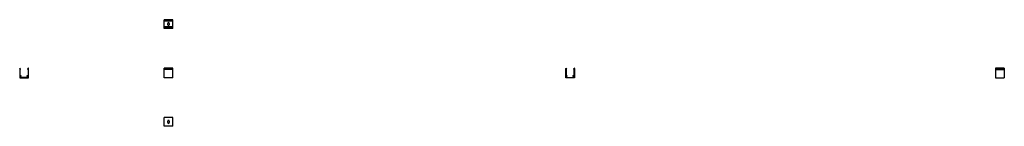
# Model space of a CAD drawing. Header units: millimetres. Extents: x -720 to 2633, y 431 to 795.
import ezdxf

# ---------------------------------------------------------------- set-up
doc = ezdxf.new("R2010")
doc.units = ezdxf.units.MM

# ---------------------------------------------------------------- blocks, each defined once
blk = doc.blocks.new('Drawing View1')
at = {"color": 7, "linetype": 'Continuous', "lineweight": 25}
for p, q in [((0, 27.1), (-30, 27.1)), ((-30, 26.2), (-30, 27.1)), ((0, 26.2), (-30, 26.2)), ((-30, 24.2), (-30, 26.2)), ((0, 24.2), (-30, 24.2)), ((-30, 24.1), (-30, 24.2)), ((-30, 24.1), (0, 24.1)), ((-30, 22.1), (-30, 24.1)), ((0, 22.1), (-30, 22.1)), ((-30, 21.9), (-30, 22.1)), ((0, 21.9), (-30, 21.9)), ((-30, 2.3), (-30, 21.9)), ((0, 2.3), (-30, 2.3)), ((-30, 2.1), (-30, 2.3)), ((0, 2.1), (-30, 2.1)), ((-30, 0), (-30, 2.1)), ((0, 0), (-30, 0)), ((-30, -0.1), (-30, 0)), ((-17.6, 9.7), (-17.6, 14.5)), ((-12.4, 14.5), (-12.4, 9.7)), ((0, 26.2), (0, 27.1)), ((0, 24.2), (0, 26.2)), ((0, 24.1), (0, 24.2)), ((0, 22.1), (0, 24.1)), ((0, 21.9), (0, 22.1)), ((0, 2.3), (0, 21.9)), ((0, 2.1), (0, 2.3)), ((0, 0), (0, 2.1)), ((0, -0.1), (0, 0)), ((0, -0.1), (-30, -0.1)), ((-30, -2.1), (-30, -0.1)), ((0, -2.1), (-30, -2.1)), ((-30, -3), (-30, -2.1)), ((0, -3), (-30, -3)), ((0, -2.1), (0, -0.1)), ((0, -3), (0, -2.1))]:
    blk.add_line(p, q, dxfattribs=at)
for centre, start, end in [((-15, 14.5), 0, 180), ((-15, 9.7), 180, 0)]:
    blk.add_arc(centre, 2.6, start, end, dxfattribs=at)
blk = doc.blocks.new('Drawing View2')
at = {"color": 7, "linetype": 'Continuous', "lineweight": 25}
for p, q in [((0, 0), (-30, 0)), ((-30, -0.5), (-30, 0)), ((0, -0.5), (0, 0)), ((0, -0.5), (-30, -0.5)), ((-30, -3.4), (-30, -0.5)), ((0, -3.4), (-30, -3.4)), ((-30, -3.6), (-30, -3.4)), ((0, -3.6), (-30, -3.6)), ((-30, -4.6), (-30, -3.6)), ((0, -4.6), (-30, -4.6)), ((-30, -4.8), (-30, -4.6)), ((0, -4.8), (-30, -4.8)), ((-30, -32.6), (-30, -4.8)), ((0, -32.6), (-30, -32.6)), ((-30, -32.8), (-30, -32.6)), ((0, -32.8), (-30, -32.8)), ((0, -3.4), (0, -0.5)), ((0, -3.6), (0, -3.4)), ((0, -4.6), (0, -3.6)), ((0, -4.8), (0, -4.6)), ((0, -32.6), (0, -4.8)), ((0, -32.8), (0, -32.6))]:
    blk.add_line(p, q, dxfattribs=at)
blk = doc.blocks.new('Drawing View3')
at = {"color": 7, "linetype": 'Continuous', "lineweight": 25}
for p, q in [((0, 29.6), (-30, 29.6)), ((-30, 29.4), (-30, 29.6)), ((0, 29.6), (-30, 29.6)), ((-30, 29.6), (-30, 29.6)), ((0, 29.4), (-30, 29.4)), ((-30, 29.2), (-30, 29.4)), ((0, 29.4), (-30, 29.4)), ((-30, 29.4), (-30, 29.4)), ((0, 29.2), (-30, 29.2)), ((-30, 0), (-30, 29.2)), ((0, 0), (-30, 0)), ((-30, -0.2), (-30, 0)), ((-17.6, 12.2), (-17.6, 17)), ((-12.4, 17), (-12.4, 12.2)), ((0, 29.4), (0, 29.6)), ((0, 29.6), (0, 29.6)), ((0, 29.2), (0, 29.4)), ((0, 29.4), (0, 29.4)), ((0, 0), (0, 29.2)), ((0, -0.2), (0, 0)), ((0, -0.2), (-30, -0.2)), ((0, -0.2), (-30, -0.2)), ((-30, -0.2), (-30, -0.2)), ((-30, -0.4), (-30, -0.2)), ((0, -0.4), (-30, -0.4)), ((0, -0.4), (-30, -0.4)), ((-30, -0.4), (-30, -0.4)), ((0, -0.2), (0, -0.2)), ((0, -0.4), (0, -0.2)), ((0, -0.4), (0, -0.4))]:
    blk.add_line(p, q, dxfattribs=at)
for centre, start, end in [((-15, 17), 0, 180), ((-15, 12.2), 180, 0)]:
    blk.add_arc(centre, 2.6, start, end, dxfattribs=at)
blk = doc.blocks.new('Drawing View4')
at = {"color": 7, "linetype": 'Continuous', "lineweight": 25}
for p, q in [((-5.2, 25.7), (-5.2, 22.8)), ((-5.2, 22.6), (-5, 21.7)), ((-5, 21.5), (-5, -6.4)), ((-2.3, 22.8), (-4.3, 26)), ((-3.8, 21.7), (-3.7, 21.7)), ((-3.8, 0.4), (-3.8, 21.6)), ((-3.7, 21.7), (-2.6, 22)), ((-0.2, 0.2), (-3.6, 0.2)), ((0, -0.6), (0, 0)), ((19.6, 0), (19.6, -0.6)), ((23.2, 0.2), (19.8, 0.2)), ((23.9, 26), (21.9, 22.8)), ((22.2, 22), (23.3, 21.7)), ((23.3, 21.7), (23.4, 21.7)), ((23.4, 21.6), (23.4, 0.4)), ((24.6, 21.7), (24.8, 22.6)), ((24.6, -6.4), (24.6, 21.5)), ((24.8, 22.8), (24.8, 25.7)), ((-4.8, -6.6), (24.4, -6.6)), ((-3.5, -4.1), (-3.5, -1)), ((-3.3, -0.8), (-0.2, -0.8)), ((22.1, -5.1), (-2.5, -5.1)), ((19.8, -0.8), (22.9, -0.8)), ((23.1, -1), (23.1, -4.1))]:
    blk.add_line(p, q, dxfattribs=at)
for centre, radius, start, end in [((-4.7, 25.7), 0.5, 31.431, 180), ((-4.2, 22.8), 1, 180, 191.9517), ((-6, 21.5), 1, 0, 11.9517), ((-3.5, 21.6), 0.342, 155.2247, 180), ((-3.6, 0.4), 0.2, 180, 270), ((-2.8, 22.5), 0.5, 285, 31.431), ((-0.2, 0), 0.2, 0, 90), ((19.8, 0), 0.2, 90, 180), ((22.4, 22.5), 0.5, 148.569, 255), ((23.2, 0.4), 0.2, 270, 0), ((23.1, 21.6), 0.342, 0, 24.7753), ((24.3, 25.7), 0.5, 0, 148.569), ((25.6, 21.5), 1, 168.0483, 180), ((23.8, 22.8), 1, 348.0483, 0), ((-4.8, -6.4), 0.2, 180, 270), ((-3.3, -1), 0.2, 90, 180), ((-2.5, -4.1), 1, 180, 270), ((-0.2, -0.6), 0.2, 270, 0), ((19.8, -0.6), 0.2, 180, 270), ((22.1, -4.1), 1, 270, 0), ((22.9, -1), 0.2, 0, 90), ((24.4, -6.4), 0.2, 270, 0)]:
    blk.add_arc(centre, radius, start, end, dxfattribs=at)
blk = doc.blocks.new('Drawing View5')
at = {"color": 7, "linetype": 'Continuous', "lineweight": 25}
for p, q in [((-0.2, 29.2), (-0.2, 32.1)), ((0, 28.1), (-0.2, 29)), ((0, 0), (0, 27.9)), ((0.7, 32.4), (2.7, 29.2)), ((1.3, 28.1), (1.2, 28.1)), ((1.2, 28), (1.2, 6.8)), ((2.4, 28.4), (1.3, 28.1)), ((1.4, 6.6), (4.8, 6.6)), ((1.5, 5.4), (1.5, 2.3)), ((4.8, 5.6), (1.7, 5.6)), ((2.5, 1.3), (27.1, 1.3)), ((5, 6.4), (5, 5.8)), ((24.6, 5.8), (24.6, 6.4)), ((24.8, 6.6), (28.2, 6.6)), ((27.9, 5.6), (24.8, 5.6)), ((26.9, 29.2), (28.9, 32.4)), ((28.3, 28.1), (27.2, 28.4)), ((28.1, 2.3), (28.1, 5.4)), ((28.4, 28.1), (28.3, 28.1)), ((28.4, 6.8), (28.4, 28)), ((29.8, 29), (29.6, 28.1)), ((29.6, 27.9), (29.6, 0)), ((29.8, 32.1), (29.8, 29.2)), ((29.4, -0.2), (0.2, -0.2))]:
    blk.add_line(p, q, dxfattribs=at)
for centre, radius, start, end in [((0.2, 32.1), 0.5, 31.431, 180), ((0.7, 29.2), 1, 180, 191.9517), ((-1, 27.9), 1, 360, 11.9517), ((0.2, 0), 0.2, 180, 270), ((1.5, 28), 0.342, 155.2247, 180), ((1.4, 6.8), 0.2, 180, 270), ((1.7, 5.4), 0.2, 90, 180), ((2.5, 2.3), 1, 180, 270), ((2.2, 28.9), 0.5, 285, 31.431), ((4.8, 6.4), 0.2, 0, 90), ((4.8, 5.8), 0.2, 270, 0), ((24.8, 6.4), 0.2, 90, 180), ((24.8, 5.8), 0.2, 180, 270), ((27.4, 28.9), 0.5, 148.569, 255), ((27.1, 2.3), 1, 270, 0), ((27.9, 5.4), 0.2, 0, 90), ((28.2, 6.8), 0.2, 270, 0), ((28.1, 28), 0.342, 0, 24.7753), ((29.3, 32.1), 0.5, 0, 148.569), ((30.6, 27.9), 1, 168.0483, 180), ((28.8, 29.2), 1, 348.0483, 0), ((29.4, 0), 0.2, 270, 0)]:
    blk.add_arc(centre, radius, start, end, dxfattribs=at)
blk = doc.blocks.new('Drawing View6')
at = {"color": 7, "linetype": 'Continuous', "lineweight": 25}
for p, q in [((0, 0), (-30, 0)), ((-30, 0), (-30, -0.5)), ((0, 0), (0, -0.5)), ((-30, -0.5), (0, -0.5)), ((-30, -0.5), (-30, -3.4)), ((-30, -3.4), (-30, -3.6)), ((-30, -3.4), (0, -3.4)), ((-30, -3.6), (0, -3.6)), ((-30, -3.6), (-30, -4.6)), ((-30, -4.6), (0, -4.6)), ((-30, -4.6), (-30, -4.8)), ((-30, -4.8), (0, -4.8)), ((-30, -4.8), (-30, -32.6)), ((-30, -32.6), (0, -32.6)), ((-30, -32.6), (-30, -32.8)), ((-30, -32.8), (0, -32.8)), ((0, -0.5), (0, -3.4)), ((0, -3.4), (0, -3.6)), ((0, -3.6), (0, -4.6)), ((0, -4.6), (0, -4.8)), ((0, -4.8), (0, -32.6)), ((0, -32.6), (0, -32.8))]:
    blk.add_line(p, q, dxfattribs=at)

msp = doc.modelspace()

# ---------------------------------------------------------------- block references
at = {"color": 7, "linetype": 'Continuous', "lineweight": 25}
for name, p in [('Drawing View1', (-198, 767.6)), ('Drawing View4', (-714.5, 603.1)), ('Drawing View2', (-198, 629.3)), ('Drawing View5', (1140, 596.7)), ('Drawing View6', (2633.5, 629.3)), ('Drawing View3', (-198, 431.8))]:
    msp.add_blockref(name, p, dxfattribs=at)

doc.saveas('drawing.dxf')
